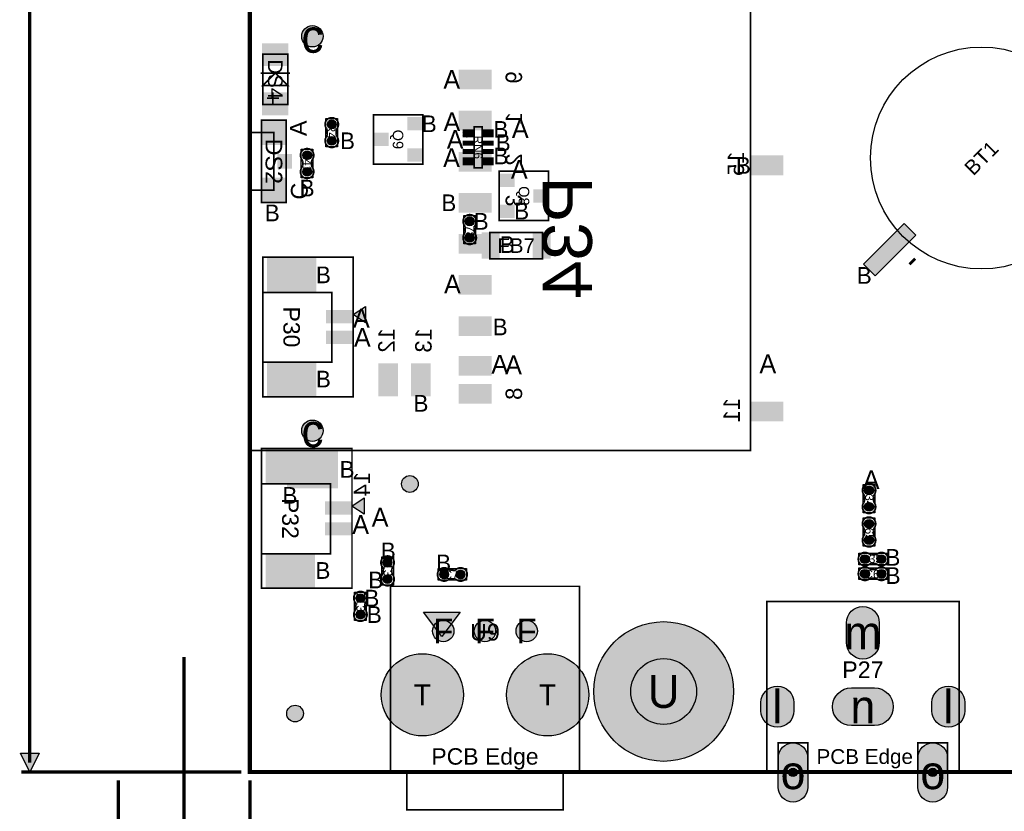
# Model space of a CAD drawing. Extents: x -14 to 190, y -123 to 238.
# Tile 2 of 28: x -14 to 46, y -2 to 46. Entities that reach past the tile are written whole.
import ezdxf
from ezdxf.enums import TextEntityAlignment as Align

# ---------------------------------------------------------------- set-up
doc = ezdxf.new("R2010")
doc.units = 0
doc.header["$MEASUREMENT"] = 0
for name, color, linetype in [('ASSEMBLY_OUTLINES_BTM', 191, 'CONTINUOUS'), ('ASSEMBLY_OUTLINES_TOP', 102, 'CONTINUOUS'), ('ASSEMBLY_REF_DES_BTM', 191, 'CONTINUOUS'), ('ASSEMBLY_REF_DES_TOP', 102, 'CONTINUOUS'), ('BOARD_OUTLINE', 10, 'CONTINUOUS'), ('DIM', 31, 'CONTINUOUS'), ('DRILL_DRAWING', 21, 'CONTINUOUS'), ('MOUNTING_HOLE_PADS_LAYER_7', 150, 'CONTINUOUS'), ('MOUNTING_HOLE_PADS_LAYER_8', 181, 'CONTINUOUS'), ('MOUNTING_HOLES_LAYER_TOP', 42, 'CONTINUOUS'), ('PART_PADS_LAYER_TOP', 150, 'CONTINUOUS'), ('PART_PADS_SMD_BTM', 181, 'CONTINUOUS'), ('PART_PADS_SMD_TOP', 150, 'CONTINUOUS')]:
    doc.layers.add(name, color=color, linetype=linetype)
doc.styles.add('ARIAL', font='ARIAL.TTF')
doc.styles.add('VERIBEST_GERBER_0', font='VBest0.ttf')

msp = doc.modelspace()

# ---------------------------------------------------------------- hatches: boundary and pattern name
at = {"layer": 'ASSEMBLY_OUTLINES_TOP'}
for points in [[(6.290357, 27.830994), (7.040357, 28.330994), (7.040357, 27.330994)], [(6.212747, 16.183343), (6.962747, 16.683343), (6.962747, 15.683343)], [(12.7945, 9.734), (11.682, 8.250667), (10.5695, 9.734)]]:
    msp.add_hatch(color=256, dxfattribs=at).paths.add_polyline_path(points, flags=0)
at = {"layer": 'DIM'}
msp.add_hatch(color=256, dxfattribs=at).paths.add_polyline_path([(-13.39, 0), (-13.96, 1.14), (-12.82, 1.14)], flags=0)
at = {"layer": 'MOUNTING_HOLE_PADS_LAYER_7'}
h = msp.add_hatch(color=256, dxfattribs=at)
edge = h.paths.add_edge_path()
edge.add_arc((25.17, 4.9), 4.25, 0, 360)
h = msp.add_hatch(color=256, dxfattribs=at)
edge = h.paths.add_edge_path()
edge.add_arc((33.038, -0.027), 0.254, 0, 360)
h = msp.add_hatch(color=256, dxfattribs=at)
edge = h.paths.add_edge_path()
edge.add_arc((41.538, -0.027), 0.254, 0, 360)
at = {"layer": 'MOUNTING_HOLE_PADS_LAYER_8'}
h = msp.add_hatch(color=256, dxfattribs=at)
edge = h.paths.add_edge_path()
edge.add_arc((25.17, 4.9), 4.25, 0, 360)
h = msp.add_hatch(color=256, dxfattribs=at)
edge = h.paths.add_edge_path()
edge.add_arc((33.038, -0.027), 0.254, 0, 360)
h = msp.add_hatch(color=256, dxfattribs=at)
edge = h.paths.add_edge_path()
edge.add_arc((41.538, -0.027), 0.254, 0, 360)
at = {"layer": 'MOUNTING_HOLES_LAYER_TOP'}
h = msp.add_hatch(color=256, dxfattribs=at)
edge = h.paths.add_edge_path()
edge.add_arc((3.807, 44.766), 0.65, 0, 360)
h = msp.add_hatch(color=256, dxfattribs=at)
edge = h.paths.add_edge_path()
edge.add_arc((3.807, 20.766), 0.65, 0, 360)
h = msp.add_hatch(color=256, dxfattribs=at)
edge = h.paths.add_edge_path()
edge.add_arc((25.17, 4.9), 2, 0, 360)
for points in [[(33.938, -0.927, -1), (32.138, -0.927), (32.138, 0.873, -1), (33.938, 0.873)], [(42.438, -0.927, -1), (40.638, -0.927), (40.638, 0.873, -1), (42.438, 0.873)]]:
    msp.add_hatch(color=256, dxfattribs=at).paths.add_polyline_path(points, flags=0)
at = {"layer": 'PART_PADS_LAYER_TOP'}
for points in [[(38.288, 7.873, -1), (36.288, 7.873), (36.288, 9.073, -1), (38.288, 9.073)], [(33.088, 3.723, -1), (31.088, 3.723), (31.088, 4.223, -1), (33.088, 4.223)], [(36.588, 2.823, -1), (36.588, 5.123), (37.988, 5.123, -1), (37.988, 2.823)], [(43.488, 3.723, -1), (41.488, 3.723), (41.488, 4.223, -1), (43.488, 4.223)]]:
    msp.add_hatch(color=256, dxfattribs=at).paths.add_polyline_path(points, flags=0)
h = msp.add_hatch(color=256, dxfattribs=at)
edge = h.paths.add_edge_path()
edge.add_arc((11.761, 8.579), 0.65, 0, 360)
h = msp.add_hatch(color=256, dxfattribs=at)
edge = h.paths.add_edge_path()
edge.add_arc((14.301, 8.579), 0.65, 0, 360)
h = msp.add_hatch(color=256, dxfattribs=at)
edge = h.paths.add_edge_path()
edge.add_arc((16.841, 8.579), 0.65, 0, 360)
h = msp.add_hatch(color=256, dxfattribs=at)
edge = h.paths.add_edge_path()
edge.add_arc((10.491, 4.699), 2.5, 0, 360)
h = msp.add_hatch(color=256, dxfattribs=at)
edge = h.paths.add_edge_path()
edge.add_arc((18.111, 4.699), 2.5, 0, 360)
at = {"layer": 'PART_PADS_SMD_BTM'}
h = msp.add_hatch(color=256, dxfattribs=at)
edge = h.paths.add_edge_path()
edge.add_arc((9.732, 17.526), 0.508, 0, 360)
at = {"layer": 'PART_PADS_SMD_TOP'}
h = msp.add_hatch(color=256, dxfattribs=at)
edge = h.paths.add_edge_path()
edge.add_arc((4.982059, 39.409668), 0.2667, 0, 360)
h = msp.add_hatch(color=256, dxfattribs=at)
edge = h.paths.add_edge_path()
edge.add_arc((4.982059, 38.409668), 0.2667, 0, 360)
h = msp.add_hatch(color=256, dxfattribs=at)
edge = h.paths.add_edge_path()
edge.add_arc((3.482394, 37.526544), 0.2667, 0, 360)
h = msp.add_hatch(color=256, dxfattribs=at)
edge = h.paths.add_edge_path()
edge.add_arc((3.482394, 36.526544), 0.2667, 0, 360)
h = msp.add_hatch(color=256, dxfattribs=at)
edge = h.paths.add_edge_path()
edge.add_arc((13.371641, 33.508594), 0.2667, 0, 360)
msp.add_hatch(color=256, dxfattribs=at).paths.add_polyline_path([(39.795147, 33.366801), (40.502254, 32.659694), (38.027381, 30.184821), (37.320274, 30.891928)], flags=0)
h = msp.add_hatch(color=256, dxfattribs=at)
edge = h.paths.add_edge_path()
edge.add_arc((13.371641, 32.508594), 0.2667, 0, 360)
h = msp.add_hatch(color=256, dxfattribs=at)
edge = h.paths.add_edge_path()
edge.add_arc((37.661, 17.137), 0.2667, 0, 360)
h = msp.add_hatch(color=256, dxfattribs=at)
edge = h.paths.add_edge_path()
edge.add_arc((37.661, 16.137), 0.2667, 0, 360)
h = msp.add_hatch(color=256, dxfattribs=at)
edge = h.paths.add_edge_path()
edge.add_arc((37.661, 15.105), 0.2667, 0, 360)
h = msp.add_hatch(color=256, dxfattribs=at)
edge = h.paths.add_edge_path()
edge.add_arc((37.661, 14.105), 0.2667, 0, 360)
h = msp.add_hatch(color=256, dxfattribs=at)
edge = h.paths.add_edge_path()
edge.add_arc((37.415, 12.954), 0.2667, 0, 360)
h = msp.add_hatch(color=256, dxfattribs=at)
edge = h.paths.add_edge_path()
edge.add_arc((38.415, 12.954), 0.2667, 0, 360)
h = msp.add_hatch(color=256, dxfattribs=at)
edge = h.paths.add_edge_path()
edge.add_arc((8.373399, 12.739478), 0.2667, 0, 360)
h = msp.add_hatch(color=256, dxfattribs=at)
edge = h.paths.add_edge_path()
edge.add_arc((8.373399, 11.739478), 0.2667, 0, 360)
h = msp.add_hatch(color=256, dxfattribs=at)
edge = h.paths.add_edge_path()
edge.add_arc((11.816478, 12.023601), 0.2667, 0, 360)
h = msp.add_hatch(color=256, dxfattribs=at)
edge = h.paths.add_edge_path()
edge.add_arc((12.816478, 12.023601), 0.2667, 0, 360)
h = msp.add_hatch(color=256, dxfattribs=at)
edge = h.paths.add_edge_path()
edge.add_arc((37.415, 12.065), 0.2667, 0, 360)
h = msp.add_hatch(color=256, dxfattribs=at)
edge = h.paths.add_edge_path()
edge.add_arc((38.415, 12.065), 0.2667, 0, 360)
h = msp.add_hatch(color=256, dxfattribs=at)
edge = h.paths.add_edge_path()
edge.add_arc((6.722399, 10.580478), 0.2667, 0, 360)
h = msp.add_hatch(color=256, dxfattribs=at)
edge = h.paths.add_edge_path()
edge.add_arc((6.722399, 9.580478), 0.2667, 0, 360)
h = msp.add_hatch(color=256, dxfattribs=at)
edge = h.paths.add_edge_path()
edge.add_arc((2.747, 3.556), 0.508, 0, 360)

# ---------------------------------------------------------------- linework, layer by layer
at = {"layer": 'ASSEMBLY_OUTLINES_BTM', "const_width": 0.1}
msp.add_lwpolyline([(-0.043, 19.566), (-0.043, 47.566), (30.457, 47.566), (30.457, 19.566)], close=True, dxfattribs=at)
at = {"layer": 'ASSEMBLY_OUTLINES_TOP'}
for points, const_width in [([(0.783426, 40.62659), (0.783426, 43.67459), (2.307426, 43.67459), (2.307426, 40.62659)], 0.1016), ([(1.545426, 42.53159), (2.307426, 41.76959), (0.783426, 41.76959)], 0.1016), ([(0.714815, 34.659916), (0.714815, 39.659906), (2.214939, 39.659906), (2.214939, 34.659916)], 0.1016), ([(7.512948, 36.994485), (7.512948, 39.993717), (10.51218, 39.993717), (10.51218, 36.994485)], 0.1016), ([(-0.035247, 35.409978), (-0.035247, 38.910098), (1.464877, 38.910098), (1.464877, 35.409978)], 0.1016), ([(13.635064, 36.761812), (13.635064, 39.261934), (14.13519, 39.261934), (14.13519, 36.761812)], 0.1016), ([(15.174377, 33.558424), (15.174377, 36.557656), (18.173609, 36.557656), (18.173609, 33.558424)], 0.1016), ([(14.593729, 31.233557), (14.593729, 32.833557), (17.793729, 32.833557), (17.793729, 31.233557)], 0.1), ([(0.790357, 22.830994), (0.790357, 31.330994), (6.290357, 31.330994), (6.290357, 22.830994)], 0.1), ([(0.790357, 24.930994), (0.790357, 29.180994), (4.990357, 29.180994), (4.990357, 24.930994)], 0.1), ([(0.712747, 11.183343), (0.712747, 19.683343), (6.212747, 19.683343), (6.212747, 11.183343)], 0.1), ([(0.712747, 13.283343), (0.712747, 17.533343), (4.912747, 17.533343), (4.912747, 13.283343)], 0.1), ([(8.551, -0.001), (8.551, 11.299), (20.051, 11.299), (20.051, -0.001)], 0.1), ([(31.438, -0.027), (31.438, 10.373), (43.138, 10.373), (43.138, -0.027)], 0.1), ([(32.138, -0.027), (32.138, 1.773), (33.938, 1.773), (33.938, -0.027)], 0.1), ([(40.638, -0.027), (40.638, 1.773), (42.438, 1.773), (42.438, -0.027)], 0.1), ([(9.551, -2.301), (9.551, -0.001), (19.051, -0.001), (19.051, -2.301)], 0.1)]:
    msp.add_lwpolyline(points, close=True, dxfattribs=dict(at, const_width=const_width))
at = {"layer": 'ASSEMBLY_OUTLINES_TOP', "const_width": 0.1016}
msp.add_lwpolyline([(2.434426, 42.53159), (0.656426, 42.53159)], dxfattribs=at)
for points in [[(4.711803, 39.011014), (4.711803, 38.790542), (4.711295, 38.790034, -0.088782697), (4.642715, 38.634078), (4.643731, 38.635348, 1.875349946), (5.318609, 38.634586), (5.318863, 38.63484, -0.088801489), (5.250283, 38.790796), (5.249775, 38.791304), (5.249775, 39.011776), (5.251553, 39.016348, -0.081091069), (5.304385, 39.162906, 2.020315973), (4.657955, 39.16316), (4.657193, 39.162398, -0.081091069), (4.710025, 39.01584)], [(3.75265, 36.925198), (3.75265, 37.14567), (3.753158, 37.146178, -0.088782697), (3.821738, 37.302134), (3.820722, 37.300864, 1.875349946), (3.145844, 37.301626), (3.14559, 37.301372, -0.088801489), (3.21417, 37.145416), (3.214678, 37.144908), (3.214678, 36.924436), (3.2129, 36.919864, -0.081091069), (3.160068, 36.773306, 2.020315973), (3.806498, 36.773052), (3.80726, 36.773814, -0.081091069), (3.754428, 36.920372)], [(13.641897, 32.907248), (13.641897, 33.12772), (13.642405, 33.128228, -0.088782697), (13.710985, 33.284184), (13.709969, 33.282914, 1.875349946), (13.035091, 33.283676), (13.034837, 33.283422, -0.088801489), (13.103417, 33.127466), (13.103925, 33.126958), (13.103925, 32.906486), (13.102147, 32.901914, -0.081091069), (13.049315, 32.755356, 2.020315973), (13.695745, 32.755102), (13.696507, 32.755864, -0.081091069), (13.643675, 32.902422)], [(37.931256, 16.535654), (37.931256, 16.756126), (37.931764, 16.756634, -0.088782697), (38.000344, 16.91259), (37.999328, 16.91132, 1.875349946), (37.32445, 16.912082), (37.324196, 16.911828, -0.088801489), (37.392776, 16.755872), (37.393284, 16.755364), (37.393284, 16.534892), (37.391506, 16.53032, -0.081091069), (37.338674, 16.383762, 2.020315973), (37.985104, 16.383508), (37.985866, 16.38427, -0.081091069), (37.933034, 16.530828)], [(37.931256, 14.503654), (37.931256, 14.724126), (37.931764, 14.724634, -0.088782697), (38.000344, 14.88059), (37.999328, 14.87932, 1.875349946), (37.32445, 14.880082), (37.324196, 14.879828, -0.088801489), (37.392776, 14.723872), (37.393284, 14.723364), (37.393284, 14.502892), (37.391506, 14.49832, -0.081091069), (37.338674, 14.351762, 2.020315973), (37.985104, 14.351508), (37.985866, 14.35227, -0.081091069), (37.933034, 14.498828)], [(8.643655, 12.138132), (8.643655, 12.358604), (8.644163, 12.359112, -0.088782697), (8.712743, 12.515068), (8.711727, 12.513798, 1.875349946), (8.036849, 12.51456), (8.036595, 12.514306, -0.088801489), (8.105175, 12.35835), (8.105683, 12.357842), (8.105683, 12.13737), (8.103905, 12.132798, -0.081091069), (8.051073, 11.98624, 2.020315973), (8.697503, 11.985986), (8.698265, 11.986748, -0.081091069), (8.645433, 12.133306)], [(38.016346, 13.224256), (37.795874, 13.224256), (37.795366, 13.224764, -0.088782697), (37.63941, 13.293344), (37.64068, 13.292328, 1.875349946), (37.639918, 12.61745), (37.640172, 12.617196, -0.088801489), (37.796128, 12.685776), (37.796636, 12.686284), (38.017108, 12.686284), (38.02168, 12.684506, -0.081091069), (38.168238, 12.631674, 2.020315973), (38.168492, 13.278104), (38.16773, 13.278866, -0.081091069), (38.021172, 13.226034)], [(12.215132, 11.753345), (12.435604, 11.753345), (12.436112, 11.752837, -0.088782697), (12.592068, 11.684257), (12.590798, 11.685273, 1.875349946), (12.59156, 12.360151), (12.591306, 12.360405, -0.088801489), (12.43535, 12.291825), (12.434842, 12.291317), (12.21437, 12.291317), (12.209798, 12.293095, -0.081091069), (12.06324, 12.345927, 2.020315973), (12.062986, 11.699497), (12.063748, 11.698735, -0.081091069), (12.210306, 11.751567)], [(37.813654, 11.794744), (38.034126, 11.794744), (38.034634, 11.794236, -0.088782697), (38.19059, 11.725656), (38.18932, 11.726672, 1.875349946), (38.190082, 12.40155), (38.189828, 12.401804, -0.088801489), (38.033872, 12.333224), (38.033364, 12.332716), (37.812892, 12.332716), (37.80832, 12.334494, -0.081091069), (37.661762, 12.387326, 2.020315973), (37.661508, 11.740896), (37.66227, 11.740134, -0.081091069), (37.808828, 11.792966)], [(6.992655, 9.979132), (6.992655, 10.199604), (6.993163, 10.200112, -0.088782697), (7.061743, 10.356068), (7.060727, 10.354798, 1.875349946), (6.385849, 10.35556), (6.385595, 10.355306, -0.088801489), (6.454175, 10.19935), (6.454683, 10.198842), (6.454683, 9.97837), (6.452905, 9.973798, -0.081091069), (6.400073, 9.82724, 2.020315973), (7.046503, 9.826986), (7.047265, 9.827748, -0.081091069), (6.994433, 9.974306)]]:
    msp.add_lwpolyline(points, format="xyb", dxfattribs=at)
at = {"layer": 'ASSEMBLY_OUTLINES_TOP'}
for points in [[(4.626459, 38.046068), (4.626459, 39.773268), (5.337659, 39.773268), (5.337659, 38.046068)], [(3.126794, 36.162944), (3.126794, 37.890144), (3.837994, 37.890144), (3.837994, 36.162944)], [(13.016041, 32.144994), (13.016041, 33.872194), (13.727241, 33.872194), (13.727241, 32.144994)], [(6.290357, 27.830994), (7.040357, 28.330994), (7.040357, 27.330994)], [(37.3054, 15.7734), (37.3054, 17.5006), (38.0166, 17.5006), (38.0166, 15.7734)], [(6.212747, 16.183343), (6.962747, 16.683343), (6.962747, 15.683343)], [(37.3054, 13.7414), (37.3054, 15.4686), (38.0166, 15.4686), (38.0166, 13.7414)], [(37.0514, 12.5984), (37.0514, 13.3096), (38.7786, 13.3096), (38.7786, 12.5984)], [(8.017799, 11.375878), (8.017799, 13.103078), (8.728999, 13.103078), (8.728999, 11.375878)], [(11.452878, 11.668001), (11.452878, 12.379201), (13.180078, 12.379201), (13.180078, 11.668001)], [(37.0514, 11.7094), (37.0514, 12.4206), (38.7786, 12.4206), (38.7786, 11.7094)], [(6.366799, 9.216878), (6.366799, 10.944078), (7.077999, 10.944078), (7.077999, 9.216878)], [(12.7945, 9.734), (11.682, 8.250667), (10.5695, 9.734)]]:
    msp.add_lwpolyline(points, close=True, dxfattribs=at)
for points in [[(4.657955, 39.16316), (4.657193, 39.162398)], [(4.710025, 39.01584), (4.711803, 39.011014)], [(5.249775, 39.011776), (5.251553, 39.016348)], [(4.711803, 38.790542), (4.711295, 38.790034)], [(5.250283, 38.790796), (5.249775, 38.791304)], [(5.318609, 38.634586), (5.318863, 38.63484)], [(3.145844, 37.301626), (3.14559, 37.301372)], [(3.21417, 37.145416), (3.214678, 37.144908)], [(3.75265, 37.14567), (3.753158, 37.146178)], [(3.214678, 36.924436), (3.2129, 36.919864)], [(3.754428, 36.920372), (3.75265, 36.925198)], [(3.806498, 36.773052), (3.80726, 36.773814)], [(13.035091, 33.283676), (13.034837, 33.283422)], [(13.103417, 33.127466), (13.103925, 33.126958)], [(13.641897, 33.12772), (13.642405, 33.128228)], [(13.103925, 32.906486), (13.102147, 32.901914)], [(13.643675, 32.902422), (13.641897, 32.907248)], [(13.695745, 32.755102), (13.696507, 32.755864)], [(37.32445, 16.912082), (37.324196, 16.911828)], [(37.393284, 16.534892), (37.391506, 16.53032)], [(37.392776, 16.755872), (37.393284, 16.755364)], [(37.931256, 16.756126), (37.931764, 16.756634)], [(37.933034, 16.530828), (37.931256, 16.535654)], [(37.985104, 16.383508), (37.985866, 16.38427)], [(37.32445, 14.880082), (37.324196, 14.879828)], [(37.393284, 14.502892), (37.391506, 14.49832)], [(37.392776, 14.723872), (37.393284, 14.723364)], [(37.931256, 14.724126), (37.931764, 14.724634)], [(37.933034, 14.498828), (37.931256, 14.503654)], [(37.985104, 14.351508), (37.985866, 14.35227)], [(37.795874, 13.224256), (37.795366, 13.224764)], [(38.021172, 13.226034), (38.016346, 13.224256)], [(38.168492, 13.278104), (38.16773, 13.278866)], [(37.639918, 12.61745), (37.640172, 12.617196)], [(37.796128, 12.685776), (37.796636, 12.686284)], [(38.017108, 12.686284), (38.02168, 12.684506)], [(8.036849, 12.51456), (8.036595, 12.514306)], [(8.105683, 12.13737), (8.103905, 12.132798)], [(8.105175, 12.35835), (8.105683, 12.357842)], [(8.643655, 12.358604), (8.644163, 12.359112)], [(8.645433, 12.133306), (8.643655, 12.138132)], [(8.697503, 11.985986), (8.698265, 11.986748)], [(12.21437, 12.291317), (12.209798, 12.293095)], [(12.43535, 12.291825), (12.434842, 12.291317)], [(12.59156, 12.360151), (12.591306, 12.360405)], [(37.812892, 12.332716), (37.80832, 12.334494)], [(38.033872, 12.333224), (38.033364, 12.332716)], [(38.190082, 12.40155), (38.189828, 12.401804)], [(12.062986, 11.699497), (12.063748, 11.698735)], [(12.210306, 11.751567), (12.215132, 11.753345)], [(12.435604, 11.753345), (12.436112, 11.752837)], [(37.661508, 11.740896), (37.66227, 11.740134)], [(37.808828, 11.792966), (37.813654, 11.794744)], [(38.034126, 11.794744), (38.034634, 11.794236)], [(6.385849, 10.35556), (6.385595, 10.355306)], [(6.454175, 10.19935), (6.454683, 10.198842)], [(6.992655, 10.199604), (6.993163, 10.200112)], [(6.454683, 9.97837), (6.452905, 9.973798)], [(6.994433, 9.974306), (6.992655, 9.979132)], [(7.046503, 9.826986), (7.047265, 9.827748)]]:
    msp.add_lwpolyline(points, dxfattribs=at)
msp.add_circle((44.497408, 37.361954), 6.75, dxfattribs=at)
at = {"layer": 'BOARD_OUTLINE', "const_width": 0.25}
msp.add_lwpolyline([(0, 0), (0, 170), (189, 170), (189, 0)], close=True, dxfattribs=at)
at = {"layer": 'DIM', "const_width": 0.2}
for points in [[(-13.39, 81.431), (-13.39, 0.57)], [(-4, 6.99), (-4, -3.51)], [(-0.51, 0), (-13.9, 0)], [(-8, -0.51), (-8, -6.66)], [(0, -0.51), (0, -3.51)], [(0, -0.51), (0, -6.71)], [(0, -0.51), (0, -6.66)]]:
    msp.add_lwpolyline(points, dxfattribs=at)
at = {"layer": 'DIM'}
msp.add_lwpolyline([(-13.39, 0), (-13.96, 1.14), (-12.82, 1.14)], close=True, dxfattribs=at)
at = {"layer": 'MOUNTING_HOLE_PADS_LAYER_7'}
for centre, radius in [((25.17, 4.9), 4.25), ((33.038, -0.027), 0.254), ((41.538, -0.027), 0.254)]:
    msp.add_circle(centre, radius, dxfattribs=at)
at = {"layer": 'MOUNTING_HOLE_PADS_LAYER_8'}
for centre, radius in [((25.17, 4.9), 4.25), ((33.038, -0.027), 0.254), ((41.538, -0.027), 0.254)]:
    msp.add_circle(centre, radius, dxfattribs=at)
at = {"layer": 'MOUNTING_HOLES_LAYER_TOP'}
for points in [[(33.938, -0.927, -1), (32.138, -0.927), (32.138, 0.873, -1), (33.938, 0.873)], [(42.438, -0.927, -1), (40.638, -0.927), (40.638, 0.873, -1), (42.438, 0.873)]]:
    msp.add_lwpolyline(points, format="xyb", close=True, dxfattribs=at)
for centre, radius in [((3.807, 44.766), 0.65), ((3.807, 20.766), 0.65), ((25.17, 4.9), 2)]:
    msp.add_circle(centre, radius, dxfattribs=at)
at = {"layer": 'PART_PADS_LAYER_TOP'}
for points in [[(38.288, 7.873, -1), (36.288, 7.873), (36.288, 9.073, -1), (38.288, 9.073)], [(33.088, 3.723, -1), (31.088, 3.723), (31.088, 4.223, -1), (33.088, 4.223)], [(36.588, 2.823, -1), (36.588, 5.123), (37.988, 5.123, -1), (37.988, 2.823)], [(43.488, 3.723, -1), (41.488, 3.723), (41.488, 4.223, -1), (43.488, 4.223)]]:
    msp.add_lwpolyline(points, format="xyb", close=True, dxfattribs=at)
for centre, radius in [((11.761, 8.579), 0.65), ((14.301, 8.579), 0.65), ((16.841, 8.579), 0.65), ((10.491, 4.699), 2.5), ((18.111, 4.699), 2.5)]:
    msp.add_circle(centre, radius, dxfattribs=at)
at = {"layer": 'PART_PADS_SMD_BTM'}
msp.add_circle((9.732, 17.526), 0.508, dxfattribs=at)
for points in [[(12.707, 41.536), (14.707, 41.536), (12.707, 42.736), (14.707, 42.736)], [(12.707, 39.036), (14.707, 39.036), (12.707, 40.236), (14.707, 40.236)], [(12.707, 36.536), (14.707, 36.536), (12.707, 37.736), (14.707, 37.736)], [(30.457, 36.316), (32.457, 36.316), (30.457, 37.516), (32.457, 37.516)], [(12.707, 34.036), (14.707, 34.036), (12.707, 35.236), (14.707, 35.236)], [(12.707, 31.536), (14.707, 31.536), (12.707, 32.736), (14.707, 32.736)], [(12.707, 29.036), (14.707, 29.036), (12.707, 30.236), (14.707, 30.236)], [(12.707, 26.536), (14.707, 26.536), (12.707, 27.736), (14.707, 27.736)], [(12.707, 24.116), (14.707, 24.116), (12.707, 25.316), (14.707, 25.316)], [(7.807, 22.866), (9.007, 22.866), (7.807, 24.866), (9.007, 24.866)], [(9.807, 22.866), (11.007, 22.866), (9.807, 24.866), (11.007, 24.866)], [(12.707, 22.416), (14.707, 22.416), (12.707, 23.616), (14.707, 23.616)], [(30.457, 21.336), (32.457, 21.336), (30.457, 22.536), (32.457, 22.536)], [(2.257, 17.266), (5.357, 17.266), (2.257, 19.566), (5.357, 19.566)]]:
    msp.add_solid(points, dxfattribs=at)
at = {"layer": 'PART_PADS_SMD_TOP'}
msp.add_lwpolyline([(39.795147, 33.366801), (40.502254, 32.659694), (38.027381, 30.184821), (37.320274, 30.891928)], close=True, dxfattribs=at)
for centre, radius in [((4.982059, 39.409668), 0.2667), ((4.982059, 38.409668), 0.2667), ((3.482394, 37.526544), 0.2667), ((3.482394, 36.526544), 0.2667), ((13.371641, 33.508594), 0.2667), ((13.371641, 32.508594), 0.2667), ((37.661, 17.137), 0.2667), ((37.661, 16.137), 0.2667), ((37.661, 15.105), 0.2667), ((37.661, 14.105), 0.2667), ((37.415, 12.954), 0.2667), ((38.415, 12.954), 0.2667), ((8.373399, 12.739478), 0.2667), ((8.373399, 11.739478), 0.2667), ((11.816478, 12.023601), 0.2667), ((12.816478, 12.023601), 0.2667), ((37.415, 12.065), 0.2667), ((38.415, 12.065), 0.2667), ((6.722399, 10.580478), 0.2667), ((6.722399, 9.580478), 0.2667), ((2.747, 3.556), 0.508)]:
    msp.add_circle(centre, radius, dxfattribs=at)
for points in [[(0.745326, 42.95069), (2.345526, 42.95069), (0.745326, 44.34769), (2.345526, 44.34769)], [(0.745326, 39.95349), (2.345526, 39.95349), (0.745326, 41.35049), (2.345526, 41.35049)], [(0.702877, 38.148038), (2.226877, 38.148038), (0.702877, 39.672038), (2.226877, 39.672038)], [(9.588064, 39.037701), (10.477064, 39.037701), (9.588064, 39.850501), (10.477064, 39.850501)], [(12.935, 38.612), (13.635, 38.612), (12.935, 39.112), (13.635, 39.112)], [(14.135, 38.612), (14.835, 38.612), (14.135, 39.112), (14.835, 39.112)], [(7.552064, 38.087701), (8.441064, 38.087701), (7.552064, 38.900501), (8.441064, 38.900501)], [(12.935, 38.112), (13.635, 38.112), (12.935, 38.412), (13.635, 38.412)], [(14.135, 38.112), (14.835, 38.112), (14.135, 38.412), (14.835, 38.412)], [(9.588064, 37.137701), (10.477064, 37.137701), (9.588064, 37.950501), (10.477064, 37.950501)], [(12.935, 37.612), (13.635, 37.612), (12.935, 37.912), (13.635, 37.912)], [(14.135, 37.612), (14.835, 37.612), (14.135, 37.912), (14.835, 37.912)], [(1.670377, 36.715538), (2.559377, 36.715538), (1.670377, 37.604538), (2.559377, 37.604538)], [(12.935, 36.912), (13.635, 36.912), (12.935, 37.412), (13.635, 37.412)], [(14.135, 36.912), (14.835, 36.912), (14.135, 37.412), (14.835, 37.412)], [(0.702877, 34.648038), (2.226877, 34.648038), (0.702877, 36.172038), (2.226877, 36.172038)], [(15.209493, 35.60164), (16.098493, 35.60164), (15.209493, 36.41444), (16.098493, 36.41444)], [(17.245493, 34.65164), (18.134493, 34.65164), (17.245493, 35.46444), (18.134493, 35.46444)], [(15.209493, 33.70164), (16.098493, 33.70164), (15.209493, 34.51444), (16.098493, 34.51444)], [(14.093729, 31.233557), (15.193729, 31.233557), (14.093729, 32.833557), (15.193729, 32.833557)], [(17.193729, 31.233557), (18.293729, 31.233557), (17.193729, 32.833557), (18.293729, 32.833557)], [(1.040357, 29.200994), (4.040357, 29.200994), (1.040357, 31.300994), (4.040357, 31.300994)], [(4.640357, 27.310994), (6.240357, 27.310994), (4.640357, 28.110994), (6.240357, 28.110994)], [(4.640357, 26.050994), (6.240357, 26.050994), (4.640357, 26.850994), (6.240357, 26.850994)], [(1.040357, 22.860994), (4.040357, 22.860994), (1.040357, 24.960994), (4.040357, 24.960994)], [(0.962747, 17.553343), (3.962747, 17.553343), (0.962747, 19.653343), (3.962747, 19.653343)], [(4.562747, 15.663343), (6.162747, 15.663343), (4.562747, 16.463343), (6.162747, 16.463343)], [(4.562747, 14.403343), (6.162747, 14.403343), (4.562747, 15.203343), (6.162747, 15.203343)], [(0.962747, 11.213343), (3.962747, 11.213343), (0.962747, 13.313343), (3.962747, 13.313343)]]:
    msp.add_solid(points, dxfattribs=at)

# ---------------------------------------------------------------- texts
at = {"layer": 'ASSEMBLY_OUTLINES_BTM', "style": 'VERIBEST_GERBER_0', "text_generation_flag": 2}
for s, p in [('9', (16.057, 42.266)), ('1', (16.057, 39.766)), ('2', (16.057, 37.266)), ('15', (29.557, 37.016)), ('3', (16.057, 34.766)), ('12', (8.307, 26.266)), ('13', (10.557, 26.266)), ('8', (16.057, 23.016)), ('11', (29.307, 22.016)), ('14', (6.807, 17.516))]:
    msp.add_text(s, height=1, rotation=90, dxfattribs=at).set_placement(p, align=Align.MIDDLE_CENTER)
at = {"layer": 'ASSEMBLY_OUTLINES_TOP'}
for s, height, rotation, style, p in [('+', 1.016, 270, 'ARIAL', (1.418426, 41.00759)), ('A', 1.016, 90, 'ARIAL', (2.939601, 39.16994)), ('*', 0.889, 270, 'ARIAL', (12.935192, 38.811616)), ('C', 1.016, 90, 'ARIAL', (3.007419, 35.343176)), ('-', 1.5, 45, 'VERIBEST_GERBER_0', (40.171638, 31.186241))]:
    msp.add_text(s, height=height, rotation=rotation, dxfattribs=dict(at, style=style)).set_placement(p, align=Align.MIDDLE_CENTER)
at = {"layer": 'ASSEMBLY_OUTLINES_TOP', "style": 'ARIAL'}
for height, p in [(1, (14.301, 0.949)), (0.899922, (37.40149, 0.94234))]:
    msp.add_text('PCB Edge', height=height, dxfattribs=at).set_placement(p, align=Align.MIDDLE_CENTER)
at = {"layer": 'ASSEMBLY_REF_DES_BTM', "style": 'ARIAL', "text_generation_flag": 2}
msp.add_text('P34', height=3, rotation=90, dxfattribs=at).set_placement((19.307, 32.516), align=Align.MIDDLE_CENTER)
at = {"layer": 'ASSEMBLY_REF_DES_TOP', "style": 'ARIAL'}
for s, height, rotation, p in [('DS4', 0.889, 270, (1.545426, 42.15059)), ('R43', 0.508, 270, (4.961231, 38.787164)), ('Q9', 0.635, 270, (9.012564, 38.494101)), ('RN6', 0.508, 270, (13.885, 38.012)), ('DS2', 1.016, 270, (1.464877, 37.160038)), ('BT1', 0.89, 45, (44.497408, 37.361954)), ('R41', 0.508, 270, (3.503222, 37.149048)), ('Q8', 0.635, 270, (16.673993, 35.05804)), ('C78', 0.508, 270, (13.392469, 33.131098)), ('P30', 1, 270, (2.540357, 27.080994)), ('R34', 0.508, 270, (37.681828, 16.759504)), ('P32', 1, 270, (2.462747, 15.433343)), ('C65', 0.508, 270, (37.681828, 14.727504)), ('C133', 0.508, 270, (8.394227, 12.361982)), ('C134', 0.508, 270, (6.743227, 10.202982))]:
    msp.add_text(s, height=height, rotation=rotation, dxfattribs=at).set_placement(p, align=Align.MIDDLE_CENTER)
for s, height, p in [('FB7', 0.89, (16.193729, 32.033557)), ('R35', 0.508, (37.792496, 12.974828)), ('C75', 0.508, (12.438982, 12.002773)), ('C68', 0.508, (38.037504, 12.044172)), ('U9', 1.016, (14.301, 8.509)), ('P27', 1.016, (37.288, 6.223))]:
    msp.add_text(s, height=height, dxfattribs=at).set_placement(p, align=Align.MIDDLE_CENTER)
at = {"layer": 'DRILL_DRAWING', "style": 'VERIBEST_GERBER_0'}
for s, height, p in [('c', 2, (3.807, 44.766)), ('A', 1.143, (12.280131, 42.143757)), ('A', 1.143, (12.288754, 39.566457)), ('B', 1.016, (10.908865, 39.444101)), ('B', 1.016, (15.27086, 39.101598)), ('A', 1.143, (16.447702, 39.157246)), ('A', 1.143, (12.486614, 38.49127)), ('B', 1.016, (5.938543, 38.409668)), ('B', 1.016, (15.408734, 38.29385)), ('A', 1.143, (12.265593, 37.383133)), ('B', 1.016, (15.271609, 37.487954)), ('A', 1.143, (16.386843, 36.676993)), ('B', 1.016, (30.018614, 36.908226)), ('B', 1.016, (3.482395, 35.531801)), ('B', 1.016, (12.100524, 34.636)), ('B', 1.016, (1.364415, 34.020241)), ('B', 1.016, (16.53366, 34.134551)), ('B', 1.016, (14.070142, 33.508594)), ('B', 1.016, (15.655077, 32.093118)), ('B', 1.016, (4.472158, 30.250994)), ('B', 1.016, (37.374854, 30.2159)), ('A', 1.143, (12.320277, 29.689059)), ('A', 1.143, (6.783049, 27.614292)), ('B', 1.016, (15.228139, 27.081773)), ('A', 1.143, (6.841829, 26.450994)), ('A', 1.143, (15.200665, 24.81234)), ('A', 1.143, (16.038505, 24.77743)), ('A', 1.143, (31.505651, 24.83798)), ('B', 1.016, (4.472158, 23.910994)), ('B', 1.016, (10.407, 22.4342)), ('c', 2, (3.807, 20.766)), ('B', 1.016, (5.913954, 18.416)), ('A', 1.143, (37.794928, 17.785691)), ('B', 1.016, (2.438174, 16.8342)), ('A', 1.143, (6.739261, 15.060003)), ('A', 1.143, (7.921479, 15.504057)), ('B', 1.016, (8.419841, 13.456143)), ('B', 1.016, (11.787082, 12.723483)), ('B', 1.016, (39.11364, 13.063483)), ('B', 1.016, (4.445011, 12.263343)), ('B', 1.016, (7.657489, 11.686911)), ('B', 1.016, (39.123698, 11.954162)), ('B', 1.016, (7.4209, 10.580478)), ('B', 1.016, (7.570028, 9.580478)), ('F', 1.5, (11.761, 8.579)), ('F', 1.5, (14.301, 8.579)), ('F', 1.5, (16.841, 8.579)), ('m', 2.032, (37.288, 8.473)), ('U', 2, (25.17, 4.9)), ('T', 1.27, (10.491, 4.699)), ('T', 1.27, (18.111, 4.699)), ('l', 2.032, (32.088, 3.973)), ('l', 2.032, (42.488, 3.973)), ('n', 2.032, (37.288, 3.973)), ('o', 2.032, (33.038, -0.027)), ('o', 2.032, (41.538, -0.027))]:
    msp.add_text(s, height=height, dxfattribs=at).set_placement(p, align=Align.MIDDLE_CENTER)

doc.saveas('drawing.dxf')
